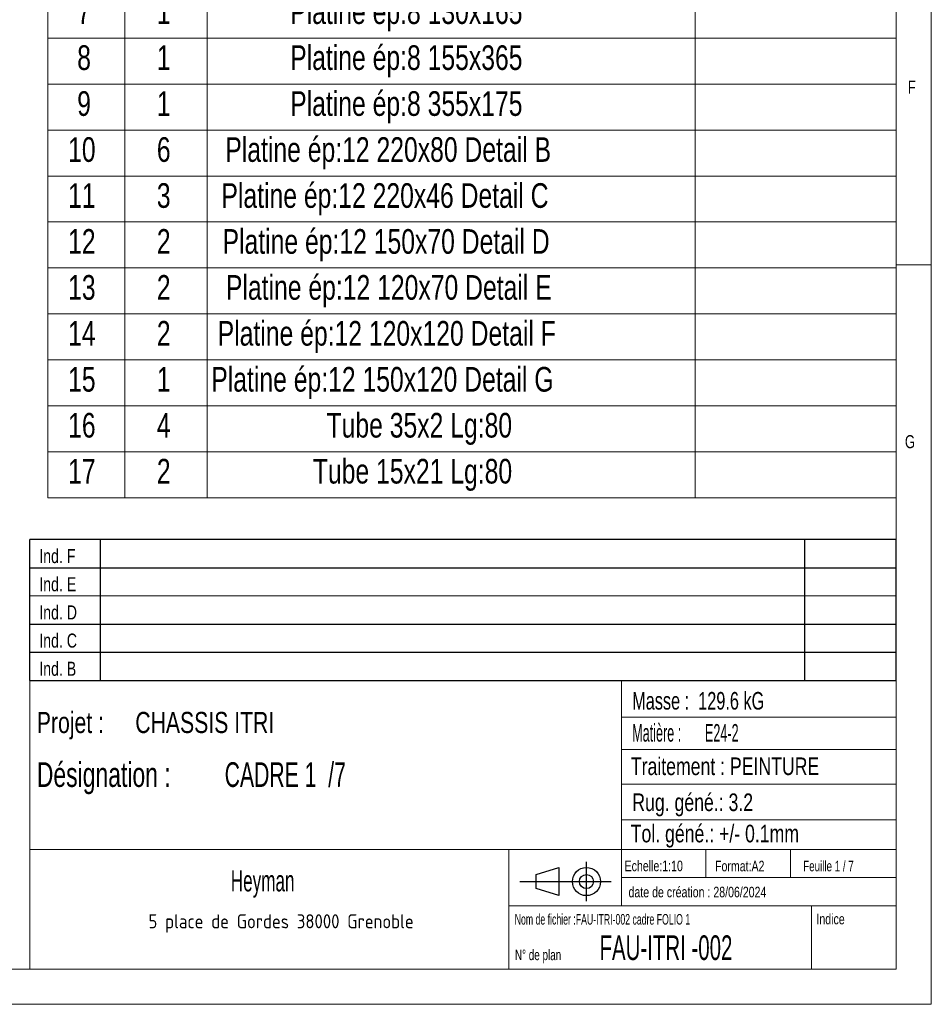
# Model space of a CAD drawing. Header units: millimetres. Extents: x 5 to 589, y 5 to 415.
# Tile 10 of 17: x 460 to 589, y 5 to 145. Entities that reach past the tile are written whole.
import ezdxf

# ---------------------------------------------------------------- set-up
doc = ezdxf.new("R2010")
doc.units = ezdxf.units.MM
doc.layers.add('NOTES', color=6, linetype='Continuous')
doc.styles.add('SLDTEXTSTYLE0', font='TXT', dxfattribs={"width": 0.75})
doc.styles.add('SLDTEXTSTYLE1', font='TXT', dxfattribs={"width": 0.617423})
doc.styles.add('SLDTEXTSTYLE10', font='TXT', dxfattribs={"width": 0.620127})
doc.styles.add('SLDTEXTSTYLE2', font='TXT', dxfattribs={"width": 0.7})
doc.styles.add('SLDTEXTSTYLE3', font='TXT', dxfattribs={"width": 0.535475})
doc.styles.add('SLDTEXTSTYLE4', font='ISOCP3', dxfattribs={"width": 0.96})
doc.styles.add('SLDTEXTSTYLE5', font='TXT', dxfattribs={"width": 0.605})
doc.styles.add('SLDTEXTSTYLE6', font='TXT', dxfattribs={"width": 0.692308})
doc.styles.add('SLDTEXTSTYLE7', font='TXT', dxfattribs={"width": 0.691176})
doc.styles.add('SLDTEXTSTYLE8', font='TXT', dxfattribs={"width": 0.695728})
doc.styles.add('SLDTEXTSTYLE9', font='TXT', dxfattribs={"width": 0.642348})

# ---------------------------------------------------------------- blocks, each defined once
blk = doc.blocks.new('Bloc2_1')
for p, q in [((9.48, 0), (9.48, 5.6)), ((2.32, 3.8), (5.55, 4.8)), ((5.55, 4.8), (5.55, 0.8)), ((0, 2.8), (12.98, 2.8)), ((2.32, 1.8), (2.32, 3.8)), ((5.55, 0.8), (2.32, 1.8))]:
    blk.add_line(p, q)
for radius in [2, 1]:
    blk.add_circle((9.48, 2.8), radius)
blk = doc.blocks.new('TAB MODIFS_1')
for p, q in [((123, 20), (0, 20)), ((0, 0), (0, 20)), ((10, 20), (10, 0)), ((110, 20), (110, 0)), ((123, 0), (123, 20)), ((0, 16), (123, 16)), ((0, 8), (123, 8)), ((0, 4), (123, 4)), ((0, 0), (123, 0))]:
    blk.add_line(p, q)
at = {"color": 7, "linetype": 'Continuous', "lineweight": 18}
blk.add_line((0, 12), (123, 12), dxfattribs=at)
at = {"color": 7}
for tag in ['AUTOATTR0', 'AUTOATTR1', 'AUTOATTR2', 'AUTOATTR3', 'AUTOATTR4', 'AUTOATTR5', 'AUTOATTR6', 'AUTOATTR7', 'AUTOATTR8', 'AUTOATTR9']:
    blk.add_attdef(tag, (0, 0), '', height=1, dxfattribs=at)
at = {"layer": 'NOTES', "color": 211, "char_height": 2, "attachment_point": 1, "style": 'SLDTEXTSTYLE0'}
for s, insert in [('Ind. F', (1.36, 18.66)), ('Ind. E', (1.36, 14.66)), ('Ind. D', (1.36, 10.66)), ('Ind. C', (1.36, 6.66)), ('Ind. B', (1.36, 2.66))]:
    blk.add_mtext(s, dxfattribs=dict(at, insert=insert))
blk = doc.blocks.new('SW_NOTE_1')
at = {"layer": 'NOTES', "color": 0, "char_height": 3, "attachment_point": 1, "style": 'SLDTEXTSTYLE0'}
for s, insert in [('Projet :', (0, 3.87)), ('CHASSIS ITRI', (13.98, 3.87))]:
    blk.add_mtext(s, dxfattribs=dict(at, insert=insert))
blk = doc.blocks.new('SW_NOTE_2')
at = {"layer": 'NOTES', "color": 0, "char_height": 2.5, "attachment_point": 1, "style": 'SLDTEXTSTYLE3'}
for s, insert in [('Matière :', (0, 3.22)), ('E24-2', (10.33, 3.22))]:
    blk.add_mtext(s, dxfattribs=dict(at, insert=insert))
blk = doc.blocks.new('SW_NOTE_3')
at = {"layer": 'NOTES', "color": 0, "insert": (20.94, 2.58), "char_height": 2, "attachment_point": 2, "style": 'SLDTEXTSTYLE4'}
blk.add_mtext('5 place de Gordes 38000 Grenoble', dxfattribs=at)
blk = doc.blocks.new('SW_NOTE_4')
at = {"layer": 'NOTES', "color": 0, "char_height": 3.5, "attachment_point": 1}
for s, insert, style in [('Désignation :', (0, 4.51), 'SLDTEXTSTYLE8'), ('CADRE 1  /7', (26.67, 4.51), 'SLDTEXTSTYLE9')]:
    blk.add_mtext(s, dxfattribs=dict(at, insert=insert, style=style))
blk = doc.blocks.new('SW_TABLEANNOTATION_0')
at = {"color": 0, "linetype": 'Continuous', "lineweight": 18}
for p, q in [((0, 0), (0, -114.12)), ((120.44, 0), (0, 0)), ((10.93, 0), (10.93, -6.53)), ((22.61, 0), (22.61, -6.53)), ((91.91, 0), (91.91, -6.53)), ((120.44, -114.12), (120.44, 0)), ((0, -6.53), (120.44, -6.53)), ((10.93, -6.53), (10.93, -114.12)), ((22.61, -6.53), (22.61, -114.12)), ((91.91, -6.53), (91.91, -114.12)), ((0, -12.38), (120.44, -12.38)), ((0, -18.24), (120.44, -18.24)), ((0, -24.1), (120.44, -24.1)), ((0, -29.96), (120.44, -29.96)), ((0, -35.81), (120.44, -35.81)), ((0, -42.34), (120.44, -42.34)), ((0, -48.86), (120.44, -48.86)), ((0, -55.39), (120.44, -55.39)), ((0, -61.92), (120.44, -61.92)), ((0, -68.44), (120.44, -68.44)), ((0, -74.97), (120.44, -74.97)), ((0, -81.49), (120.44, -81.49)), ((0, -88.02), (120.44, -88.02)), ((0, -94.54), (120.44, -94.54)), ((0, -101.07), (120.44, -101.07)), ((0, -107.6), (120.44, -107.6)), ((0, -114.12), (120.44, -114.12))]:
    blk.add_line(p, q, dxfattribs=at)
at = {"color": 0, "linetype": 'Continuous', "lineweight": 18, "char_height": 3.5, "attachment_point": 1, "style": 'SLDTEXTSTYLE0'}
for s, insert in [('No.', (0.92, -1.01)), ('QTE', (12.49, -1.01)), ('DESCRIPTION', (42.62, -1.01)), ('Longueur', (95.52, -1.01)), ('tube carré 80x80x3', (35.92, -7.63)), ('1', (4.17, -7.63)), ('1', (15.48, -7.63)), ('2870', (101, -7.63)), ('2', (4.17, -13.49)), ('1', (15.48, -13.49)), ('tube carré 80x80x3', (35.92, -13.49)), ('2870', (101, -13.49)), ('3', (4.17, -19.35)), ('2', (15.48, -19.35)), ('tube carré 80x80x3', (35.92, -19.35)), ('1135', (101, -19.35)), ('tube carré 80x80x3', (35.92, -25.21)), ('975', (102.3, -25.21)), ('4', (4.17, -25.21)), ('1', (15.48, -25.21)), ('tube carré 80x80x3', (35.92, -31.06)), ('5', (4.17, -31.06)), ('1', (15.48, -31.06)), ('975', (102.3, -31.06)), ('6', (4.17, -36.83)), ('9', (15.48, -36.83)), ('Tube rectangulaire 60x30x3', (26.47, -36.83)), ('975', (102.3, -36.83)), ('Platine ép:8 130x165', (34.41, -43.35)), ('7', (4.17, -43.35)), ('1', (15.48, -43.35)), ('8', (4.17, -49.88)), ('1', (15.48, -49.88)), ('Platine ép:8 155x365', (34.41, -49.88)), ('Platine ép:8 355x175', (34.41, -56.4)), ('9', (4.17, -56.4)), ('1', (15.48, -56.4)), ('10', (2.88, -62.93)), ('6', (15.48, -62.93)), ('Platine ép:12 220x80 Detail B', (25.2, -62.93)), ('11', (2.88, -69.46)), ('3', (15.48, -69.46)), ('Platine ép:12 220x46 Detail C', (24.65, -69.46)), ('Platine ép:12 150x70 Detail D', (24.81, -75.98)), ('12', (2.88, -75.98)), ('2', (15.48, -75.98)), ('13', (2.88, -82.51)), ('2', (15.48, -82.51)), ('Platine ép:12 120x70 Detail E', (25.29, -82.51)), ('14', (2.88, -89.03)), ('2', (15.48, -89.03)), ('Platine ép:12 120x120 Detail F', (24.12, -89.03)), ('Platine ép:12 150x120 Detail G', (23.21, -95.56)), ('15', (2.88, -95.56)), ('1', (15.48, -95.56)), ('16', (2.88, -102.08)), ('Tube 35x2 Lg:80', (39.57, -102.08)), ('4', (15.48, -102.08)), ('17', (2.88, -108.61)), ('2', (15.48, -108.61)), ('Tube 15x21 Lg:80', (37.63, -108.61))]:
    blk.add_mtext(s, dxfattribs=dict(at, insert=insert))

msp = doc.modelspace()

# ---------------------------------------------------------------- linework, layer by layer
at = {"lineweight": 18}
for p, q in [((589, 5), (589, 415)), ((584, 10), (584, 410)), ((589, 110), (584, 110)), ((461, 51), (461, 10)), ((584, 51), (461, 51)), ((545, 51), (545, 19)), ((584, 51), (584, 10)), ((545, 45.76), (584, 45.76)), ((545, 41.18), (584, 41.18)), ((545, 36.24), (584, 36.24)), ((545, 31.18), (584, 31.18)), ((461, 27), (584, 27)), ((529, 27), (529, 10)), ((557, 27), (557, 23)), ((569, 27), (569, 23)), ((545, 23), (584, 23)), ((529, 19), (584, 19)), ((572, 19), (572, 10)), ((10, 10), (584, 10)), ((461, 10), (584, 10)), ((5, 5), (589, 5))]:
    msp.add_line(p, q, dxfattribs=at)

# ---------------------------------------------------------------- block references
msp.add_blockref('SW_TABLEANNOTATION_0', (463.56, 191.06), dxfattribs=at)
for name, p in [('TAB MODIFS_1', (460.99, 50.99)), ('TAB MODIFS_1', (460.99, 50.99)), ('Bloc2_1', (530.56, 19.63)), ('Bloc2_1', (530.56, 19.63))]:
    msp.add_blockref(name, p)
at = {"layer": 'NOTES'}
for name, p in [('SW_NOTE_1', (462, 42.65)), ('SW_NOTE_2', (546.53, 41.58)), ('SW_NOTE_4', (462, 34.86)), ('SW_NOTE_3', (475.74, 15.21))]:
    msp.add_blockref(name, p, dxfattribs=at)

# ---------------------------------------------------------------- texts
for s, insert, char_height, attachment_point, style in [('F', (585.67, 136.17), 1.85, 1, 'SLDTEXTSTYLE0'), ('G', (585.25, 85.82), 1.85, 1, 'SLDTEXTSTYLE0'), ('Masse :  129.6 kG', (546.53, 49.35), 2.5, 1, 'SLDTEXTSTYLE7'), ('Traitement : PEINTURE', (546.34, 40.05), 2.5, 1, 'SLDTEXTSTYLE0'), ('Rug. géné.: 3.2', (546.55, 34.94), 2.5, 1, 'SLDTEXTSTYLE0'), ('Tol. géné.: +/- 0.1mm', (546.32, 30.5), 2.5, 1, 'SLDTEXTSTYLE0'), ('Echelle:1:10', (545.45, 25.4), 1.5, 1, 'SLDTEXTSTYLE0'), ('Format:A2', (558.29, 25.38), 1.5, 1, 'SLDTEXTSTYLE0'), ('Feuille 1 / 7', (570.81, 25.38), 1.5, 1, 'SLDTEXTSTYLE6'), ('Heyman', (494.06, 24.03), 3, 2, 'SLDTEXTSTYLE5'), ('date de création : 28/06/2024', (546.01, 21.69), 1.5, 1, 'SLDTEXTSTYLE0'), ('Nom de fichier :FAU-ITRI-002 cadre FOLIO 1', (529.85, 17.82), 1.5, 1, 'SLDTEXTSTYLE1'), ('Indice', (572.69, 17.86), 1.5, 1, 'SLDTEXTSTYLE0'), ('FAU-ITRI -002', (541.89, 14.79), 3.5, 1, 'SLDTEXTSTYLE10'), ('N° de plan', (529.88, 12.77), 1.5, 1, 'SLDTEXTSTYLE2')]:
    msp.add_mtext(s, dxfattribs=dict(at, insert=insert, char_height=char_height, attachment_point=attachment_point, style=style))

doc.saveas('drawing.dxf')
